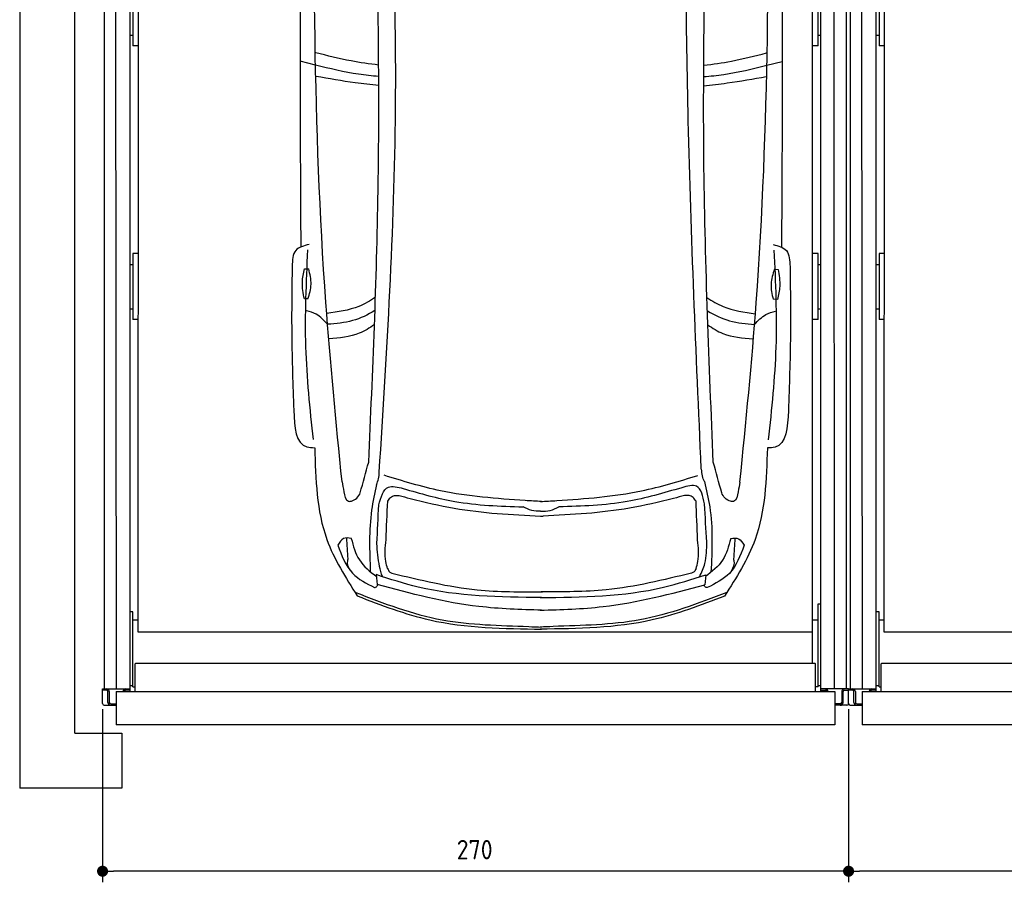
# Model space of a CAD drawing. Header units: millimetres. Extents: x 0 to 8982, y -929 to 5900.
# Tile 1 of 11: x 0 to 3563, y -340 to 2780. Entities that reach past the tile are written whole.
import ezdxf

# ---------------------------------------------------------------- set-up
doc = ezdxf.new("R2010")
doc.units = ezdxf.units.MM
doc.layers.add('4', color=3, linetype='Continuous')
for name, color, linetype, lineweight in [('car', 10, 'Continuous', 25), ('Gebäude', 7, 'Continuous', 25), ('Plattform', 7, 'Continuous', 25)]:
    doc.layers.add(name, color=color, linetype=linetype, lineweight=lineweight)
doc.styles.get("Standard").update_dxf_attribs({"font": 'ISOCP.SHX'})
doc.dimstyles.new('GEN-ISO', dxfattribs={"dimscale": 20, "dimtxt": 3.5, "dimasz": 2, "dimexe": 2, "dimexo": 1, "dimgap": 1.5, "dimtad": 1, "dimdec": 1, "dimlfac": 0.1, "dimdsep": 46, "dimtxsty": 'STANDARD', "dimblk": 'PUNKT', "dimcen": 2, "dimclrd": 256, "dimclre": 256, "dimclrt": 2, "dimadec": 0, "dimazin": 0, "dimtp": 0.1, "dimtm": 0.1, "dimtfac": 0.71, "dimtdec": 1, "dimtmove": 2, "dimatfit": 3, "dimldrblk": 'PUNKT', "dimfxl": 2, "dimtolj": 1, "dimarcsym": 0})

# ---------------------------------------------------------------- blocks, each defined once
blk = doc.blocks.new('Gebäude_GL550_LP250')
at = {"layer": 'Gebäude'}
for p, q in [((-3100, 5900), (-3100, 200)), ((-2900, 200), (-2900, 5700)), ((-3100, 200), (-3100, 0)), ((-2900, 200), (-2730, 200)), ((-2730, 200), (-2730, 0)), ((-2730, 0), (-3100, 0))]:
    blk.add_line(p, q, dxfattribs=at)
blk = doc.blocks.new('6300_LP250_GL550')
at = {"layer": 'Plattform'}
for p, q in [((3006.9, 360.1), (3006.9, 5610.1)), ((3049.9, 360.1), (3044.9, 5610.1)), ((5600, 350.1), (5600, 5610.1)), ((5648.5, 360.2), (5647.9, 5610.1)), ((5691.5, 5610.1), (5691.5, 360.1)), ((3099.6, 350.1), (3100, 5590.1)), ((3129, 564.5), (3131, 5463.9)), ((5569, 452.1), (5569, 5463.2)), ((3110, 2924), (3110, 2685.6)), ((5590, 2685.6), (5590, 2924)), ((3100, 2724.2), (3110, 2724.2)), ((5590, 2724.2), (5600, 2724.2)), ((3129.9, 2685.6), (3110, 2685.6)), ((5590, 2685.6), (5569, 2685.6)), ((3110, 1934), (3110, 1695.7)), ((3129.5, 1934), (3110, 1934)), ((5590, 1934), (5569, 1934)), ((5590, 1695.7), (5590, 1934)), ((3100, 1895), (3110, 1895)), ((5590, 1895), (5600, 1895)), ((3100, 1734.2), (3110, 1734.2)), ((5590, 1734.2), (5600, 1734.2)), ((3129.4, 1695.7), (3110, 1695.7)), ((5590, 1695.7), (5569, 1695.7)), ((5590, 666.8), (5590, 667.2)), ((5590, 667.2), (5590, 667.2)), ((5590, 667.2), (5600, 667.2)), ((5590, 666.7), (5590, 666.8)), ((5590, 666.7), (5590, 666.7)), ((5590, 666.3), (5590, 666.7)), ((5590, 366.9), (5590, 666.3)), ((3110, 638.4), (3100, 638.4)), ((3110, 481.6), (3110, 638.4)), ((3129, 608), (3110, 608)), ((5590, 608), (5569, 608)), ((5569, 564.5), (3129, 564.5)), ((3110, 366.9), (3110, 481.6)), ((3118.3, 350.1), (3118, 450.2)), ((3120, 452.1), (5578, 452.1)), ((5580, 350.1), (5580, 450.2)), ((2999.9, 306.1), (2999.9, 360.1)), ((2999.9, 360.1), (3099.4, 360.1)), ((3100, 371.9), (3110, 371.9)), ((3110, 366.9), (3118, 366.9)), ((5590, 366.9), (5580, 366.9)), ((5590, 371.9), (5600, 371.9)), ((5700, 360.1), (5600, 360.1)), ((5700, 306.1), (5700, 360.1)), ((3014.4, 355.1), (2999.9, 355.1)), ((3019.4, 310.1), (3019.4, 350.1)), ((3024.4, 350.1), (3024.4, 310.1)), ((3099.6, 355.1), (3084.4, 355.1)), ((5600, 355.1), (5615, 355.1)), ((5675, 350.1), (5675, 310.1)), ((5680, 310.1), (5680, 350.1)), ((5684.7, 355.1), (5700, 355.1)), ((3005.9, 300.1), (3049.4, 300.1)), ((3029.4, 305.1), (3049.4, 305.1)), ((5670, 305.1), (5650, 305.1)), ((5694, 300.1), (5650, 300.1))]:
    blk.add_line(p, q, dxfattribs=at)
at = {"layer": 'Plattform', "color": 200}
for p, q in [((3049.4, 350.1), (5650, 350.1)), ((3049.4, 350.1), (3049.4, 230.1)), ((5650, 350.1), (5650, 230.1)), ((5650, 230.1), (3049.4, 230.1))]:
    blk.add_line(p, q, dxfattribs=at)
at = {"layer": 'Plattform'}
for centre, radius, start, end in [((3014.4, 350.1), 10, 30, 87.3415), ((3084.4, 350.1), 10, 93.6319, 180), ((5615, 350.1), 10, 0, 86.3681), ((5685, 350.1), 10, 93.6319, 150), ((3014.4, 350.1), 5, 0, 90), ((3014.4, 350.1), 10, 0, 29.9264), ((3084.4, 350.1), 5, 90, 180), ((5615, 350.1), 5, 0, 90), ((5685, 350.1), 10, 150.0736, 180), ((5685, 350.1), 5, 93.4991, 180), ((3005.9, 306.1), 6, 180, 270), ((3029.4, 310.1), 10, 180, 270), ((3029.4, 310.1), 5, 180, 270), ((5670, 310.1), 5, 270, 0), ((5670, 310.1), 10, 270, 0), ((5694, 306.1), 6, 270, 0)]:
    blk.add_arc(centre, radius, start, end, dxfattribs=at)
at = {"layer": 'Plattform', "extrusion": (0, 0, -1)}
blk.add_ellipse((3120, 450.2), major_axis=(-2, 0), ratio=0.948324, start_param=0, end_param=1.570796, dxfattribs=at)
at = {"layer": 'Plattform'}
blk.add_ellipse((5578, 450.2), major_axis=(2, 0), ratio=0.948324, start_param=0, end_param=1.570796, dxfattribs=at)
blk = doc.blocks.new('Car LP')
at = {"layer": 'car'}
for p, q in [((-815.9, 2040.3), (-871.6, 2054.3)), ((817.6, 2039.6), (873.4, 2053.6)), ((-596, 197.1), (-592.9, 161.4)), ((596.2, 196.6), (593, 160.9))]:
    blk.add_line(p, q, dxfattribs=at)
for points in [[(-855.6, 1302.8), (-840.6, 1302.8)], [(845.3, 1301.6), (858.2, 1301.3)], [(-843.2, 1194.2), (-856.2, 1194.2)], [(855.6, 1192.8), (840.6, 1193.1)]]:
    blk.add_lwpolyline(points, dxfattribs=at)
for points, knots in [([(-868.7, 3077.8), (-870.5, 2733.1), (-872.8, 2165.5), (-870.5, 1597.9), (-869.3, 1382.1)], [30.231792, 30.231792, 30.231792, 30.231792, 135.773846, 200.510428, 200.510428, 200.510428, 200.510428]), ([(-719.9, 532.3), (-741.2, 748.6), (-825.2, 1600.7), (-822.7, 2457.7), (-820.9, 3097.1)], [0, 0, 0, 0, 651.760698, 2567.87656, 2567.87656, 2567.87656, 2567.87656]), ([(720.3, 531.7), (741.8, 748), (826.6, 1600), (824.8, 2457), (823.5, 3096.4)], [0, 0, 0, 0, 651.760698, 2567.87656, 2567.87656, 2567.87656, 2567.87656]), ([(871.3, 3077.8), (872.8, 2728.1), (874.7, 2162.6), (871.9, 1597.2), (870.5, 1381.4)], [30.867502, 30.867502, 30.867502, 30.867502, 135.773846, 200.510428, 200.510428, 200.510428, 200.510428]), ([(-585.2, 568.2), (-557.6, 1005.1), (-509.4, 1766.4), (-533.7, 2528.7), (-544.1, 2853.5)], [0, 0, 0, 0, 1312.347302, 2286.809863, 2286.809863, 2286.809863, 2286.809863]), ([(580.3, 580), (561.7, 999.6), (527.8, 1763.9), (523.2, 2529), (521.2, 2874)], [0, 0, 0, 0, 1259.941445, 2295.01496, 2295.01496, 2295.01496, 2295.01496]), ([(-623.3, 604.1), (-608.8, 931.3), (-576.3, 1668.4), (-591.1, 2406.1), (-599.3, 2816.2)], [0, 0, 0, 0, 982.4164, 2212.74132, 2212.74132, 2212.74132, 2212.74132]), ([(623.8, 603.6), (609, 958.6), (578.3, 1695.7), (593.7, 2433.3), (601.7, 2815.7)], [0, 0, 0, 0, 1065.64856, 2212.719541, 2212.719541, 2212.719541, 2212.719541]), ([(-587.6, 2040.3), (-620.9, 2044.2), (-698.2, 2054.8), (-773.8, 2074.4), (-814.7, 2084.4)], [6.432991, 6.432991, 6.432991, 6.432991, 16.542425, 29.830107, 29.830107, 29.830107, 29.830107]), ([(589.6, 2039.9), (622.8, 2043.7), (700, 2054.2), (775.5, 2073.7), (816.5, 2084.2)], [6.454001, 6.454001, 6.454001, 6.454001, 16.542425, 29.830107, 29.830107, 29.830107, 29.830107]), ([(-587.2, 1998.9), (-611.5, 2000.9), (-688.6, 2008.7), (-764.1, 2027.5), (-815.9, 2040.3)], [6.556459, 6.556459, 6.556459, 6.556459, 13.869915, 29.827446, 29.827446, 29.827446, 29.827446]), ([(589.1, 1998.4), (613.4, 2000.4), (690.4, 2008.2), (765.8, 2026.8), (817.6, 2039.6)], [6.580352, 6.580352, 6.580352, 6.580352, 13.869915, 29.827446, 29.827446, 29.827446, 29.827446]), ([(-587.2, 1966.1), (-615.6, 1969), (-691.9, 1977.6), (-767.6, 1991.2), (-813.3, 1999.5)], [6.632744, 6.632744, 6.632744, 6.632744, 15.228907, 29.682847, 29.682847, 29.682847, 29.682847]), ([(589.1, 1965.6), (617.4, 1968.5), (693.7, 1977), (769.3, 1990.6), (814.9, 1998.8)], [6.659247, 6.659247, 6.659247, 6.659247, 15.228907, 29.682847, 29.682847, 29.682847, 29.682847]), ([(-838.9, 1391.7), (-857.8, 1386.8), (-898, 1376.3), (-899.6, 1334.2), (-900.4, 1312)], [0, 0, 0, 0, 52.977364, 112.315044, 112.315044, 112.315044, 112.315044]), ([(840.1, 1391), (859, 1386), (899.2, 1375.5), (900.7, 1333.5), (901.5, 1311.2)], [0, 0, 0, 0, 52.977364, 112.315044, 112.315044, 112.315044, 112.315044]), ([(-823.5, 685.4), (-835.3, 797.1), (-859.3, 1025.4), (-848.8, 1254.7), (-843.5, 1371.7)], [0, 0, 0, 0, 336.634843, 687.508242, 687.508242, 687.508242, 687.508242]), ([(824.1, 684.7), (835.9, 796.4), (860.1, 1024.7), (849.9, 1254), (844.6, 1371)], [0, 0, 0, 0, 336.634843, 687.508242, 687.508242, 687.508242, 687.508242]), ([(-900.4, 1312), (-901.6, 1229.3), (-903.9, 1055.8), (-898, 882.3), (-894.9, 791.5)], [0, 0, 0, 0, 248.055751, 520.563277, 520.563277, 520.563277, 520.563277]), ([(-856.2, 1194.2), (-860.2, 1214.7), (-867.4, 1251), (-859.2, 1287), (-855.6, 1302.8)], [0, 0, 0, 0, 61.702274, 109.62737, 109.62737, 109.62737, 109.62737]), ([(-843.2, 1194.2), (-837.8, 1211.9), (-826.8, 1247.8), (-835.9, 1284.2), (-840.6, 1302.8)], [0, 0, 0, 0, 54.314538, 110.447745, 110.447745, 110.447745, 110.447745]), ([(845.3, 1301.6), (839.5, 1284), (827.8, 1248.3), (836.3, 1211.7), (840.6, 1193.1)], [0, 0, 0, 0, 54.314538, 110.447745, 110.447745, 110.447745, 110.447745]), ([(858.2, 1301.3), (861.8, 1280.8), (868.3, 1244.3), (859.4, 1208.5), (855.6, 1192.8)], [0, 0, 0, 0, 61.702274, 109.62737, 109.62737, 109.62737, 109.62737]), ([(901.5, 1311.2), (902.6, 1228.6), (904.8, 1055), (898.8, 881.6), (895.6, 790.8)], [0, 0, 0, 0, 248.055751, 520.563277, 520.563277, 520.563277, 520.563277]), ([(-599, 1200.5), (-618, 1187.5), (-671.8, 1156.1), (-735.1, 1147.2), (-774.8, 1141.6)], [7.448929, 7.448929, 7.448929, 7.448929, 14.333449, 26.290813, 26.290813, 26.290813, 26.290813]), ([(600.9, 1199.5), (619.6, 1186.6), (673.1, 1155.4), (736.1, 1146.6), (775.8, 1141)], [7.547649, 7.547649, 7.547649, 7.547649, 14.333449, 26.290813, 26.290813, 26.290813, 26.290813]), ([(-772.3, 1102.7), (-784.9, 1116.5), (-806.1, 1139.6), (-836, 1148), (-848, 1151.3)], [0, 0, 0, 0, 54.765289, 91.527008, 91.527008, 91.527008, 91.527008]), ([(-600.7, 1152.2), (-626.7, 1137), (-680.7, 1110.6), (-741.6, 1105.3), (-772.3, 1102.7)], [6.483065, 6.483065, 6.483065, 6.483065, 15.438065, 24.585476, 24.585476, 24.585476, 24.585476]), ([(602.5, 1151.2), (628.2, 1136.2), (682, 1110), (742.5, 1104.7), (773.2, 1102)], [6.572602, 6.572602, 6.572602, 6.572602, 15.438065, 24.585476, 24.585476, 24.585476, 24.585476]), ([(773.2, 1102), (785.9, 1115.8), (807.1, 1139), (837, 1147.3), (849, 1150.6)], [0, 0, 0, 0, 54.765289, 91.613946, 91.613946, 91.613946, 91.613946]), ([(-602.5, 1102.2), (-619.9, 1089.2), (-669.4, 1058.5), (-729.8, 1053.3), (-766.6, 1050.2)], [6.800586, 6.800586, 6.800586, 6.800586, 13.265249, 24.502716, 24.502716, 24.502716, 24.502716]), ([(604.2, 1101.1), (621.3, 1088.3), (670.6, 1057.9), (730.7, 1052.7), (767.5, 1049.5)], [6.892544, 6.892544, 6.892544, 6.892544, 13.265249, 24.502716, 24.502716, 24.502716, 24.502716]), ([(-894.9, 791.5), (-891.8, 730.8), (-888, 657.9), (-828.7, 656.6), (-818.8, 656.4)], [0, 0, 0, 0, 140.850131, 169.235796, 169.235796, 169.235796, 169.235796]), ([(895.6, 790.8), (892.4, 730.1), (888.6, 657.1), (829.3, 655.9), (819.4, 655.7)], [0, 0, 0, 0, 140.850131, 169.235796, 169.235796, 169.235796, 169.235796]), ([(-818.8, 656.4), (-815.4, 542.2), (-809.7, 348.7), (-706.8, 186.6), (-664.6, 120.2)], [0, 0, 0, 0, 334.52993, 566.921104, 566.921104, 566.921104, 566.921104]), ([(819.4, 655.7), (815.9, 541.5), (810, 348), (707, 186), (664.7, 119.6)], [0, 0, 0, 0, 334.52993, 566.921104, 566.921104, 566.921104, 566.921104]), ([(591.6, 533.8), (588.7, 540.5), (582.5, 554.8), (581.9, 570.4), (581.6, 578.7)], [0, 0, 0, 0, 21.711608, 46.374134, 46.374134, 46.374134, 46.374134]), ([(-595.3, 523.3), (-592.3, 530), (-586.1, 544.3), (-585.5, 559.9), (-585.2, 568.2)], [0, 0, 0, 0, 21.711608, 46.374134, 46.374134, 46.374134, 46.374134]), ([(-56.9, 464.9), (-159.9, 472.2), (-333.7, 484.6), (-499.9, 535.7), (-567.7, 556.5)], [0, 0, 0, 0, 308.408492, 520.414911, 520.414911, 520.414911, 520.414911]), ([(57.3, 464.9), (160.3, 472.1), (334.1, 484.3), (500.4, 535.2), (568.2, 556)], [0, 0, 0, 0, 308.408492, 520.414911, 520.414911, 520.414911, 520.414911]), ([(-719.9, 532.3), (-717.6, 521.4), (-712.8, 499), (-708.2, 464.2), (-694.3, 462.4), (-693.2, 462.3)], [0, 0, 0, 0, 35.919302, 74.031557, 77.204576, 77.204576, 77.204576, 77.204576]), ([(-595.3, 523.3), (-601.9, 492.5), (-624.4, 389), (-620.4, 282.8), (-617.6, 208.2)], [0, 0, 0, 0, 94.366193, 316.782017, 316.782017, 316.782017, 316.782017]), ([(-587.2, 449.2), (-579.2, 477.5), (-565.2, 526.7), (-518.3, 514), (-498.3, 508.6)], [0, 0, 0, 0, 73.352898, 127.44191, 127.44191, 127.44191, 127.44191]), ([(-498.3, 508.6), (-436.6, 490.8), (-295.1, 450), (-147.7, 444.9), (-64.5, 442)], [0, 0, 0, 0, 191.952394, 440.378972, 440.378972, 440.378972, 440.378972]), ([(509.6, 511.7), (444.3, 492.5), (299.3, 449.9), (148, 444.8), (64.9, 442)], [0, 0, 0, 0, 203.31675, 451.743327, 451.743327, 451.743327, 451.743327]), ([(592.1, 453), (586.4, 480.8), (576.3, 530.3), (529.8, 517.3), (509.6, 511.7)], [0, 0, 0, 0, 69.918957, 124.007969, 124.007969, 124.007969, 124.007969]), ([(591.6, 533.8), (598.8, 503.6), (624.3, 396.3), (619.1, 285.5), (615.4, 205.8)], [0, 0, 0, 0, 92.753902, 330.076226, 330.076226, 330.076226, 330.076226]), ([(720.3, 531.7), (718, 520.8), (713.2, 498.4), (708.6, 463.6), (694.7, 461.8), (693.6, 461.7)], [0, 0, 0, 0, 35.919302, 74.031557, 77.204576, 77.204576, 77.204576, 77.204576]), ([(-693.2, 462.3), (-690.8, 462.5), (-673.7, 464.1), (-658.1, 479.5), (-654.1, 493.6)], [0, 0, 0, 0, 7.400463, 51.385285, 51.385285, 51.385285, 51.385285]), ([(-554.7, 463.2), (-551.4, 467.9), (-534, 492.8), (-500.6, 481.4), (-473.6, 472.1)], [0, 0, 0, 0, 16.670151, 87.364183, 87.364183, 87.364183, 87.364183]), ([(-473.6, 472.1), (-420.5, 459.4), (-265.4, 422.5), (-106, 414.1), (-1.1, 408.6)], [0, 0, 0, 0, 163.555825, 477.487186, 477.487186, 477.487186, 477.487186]), ([(480.1, 472.1), (426.9, 459.4), (271.9, 422.5), (112.4, 414.1), (7.6, 408.6)], [0, 0, 0, 0, 163.555825, 477.487186, 477.487186, 477.487186, 477.487186]), ([(561.2, 463.1), (557.8, 467.9), (540.5, 492.8), (507.1, 481.3), (480.1, 472.1)], [0, 0, 0, 0, 16.670151, 87.364183, 87.364183, 87.364183, 87.364183]), ([(693.6, 461.7), (691.2, 461.9), (674.1, 463.5), (658.5, 479), (654.5, 493.1)], [0, 0, 0, 0, 7.400463, 51.385285, 51.385285, 51.385285, 51.385285]), ([(-1.8, 426.6), (-12.5, 426.8), (-34.5, 427.3), (-54.3, 437), (-64.5, 442)], [0, 0, 0, 0, 31.528731, 65.234557, 65.234557, 65.234557, 65.234557]), ([(-1.8, 426.6), (10.2, 426.6), (33.6, 426.7), (54.6, 437), (64.9, 442)], [0, 0, 0, 0, 35.520995, 69.226821, 69.226821, 69.226821, 69.226821]), ([(-1.1, 408.6), (0.3, 408.5), (3.2, 408.3), (6.1, 408.5), (7.6, 408.6)], [0, 0, 0, 0, 4.235461, 8.799002, 8.799002, 8.799002, 8.799002]), ([(-686.2, 328.4), (-696.6, 329.9), (-718.2, 332.8), (-729.2, 313.8), (-734.9, 304)], [0, 0, 0, 0, 28.797158, 59.6786, 59.6786, 59.6786, 59.6786]), ([(-686.5, 328.4), (-679.2, 300.8), (-664.4, 244.6), (-618.7, 208.7), (-595.4, 190.4)], [0, 0, 0, 0, 83.308532, 169.402132, 169.402132, 169.402132, 169.402132]), ([(-554.8, 219.2), (-557.3, 227.7), (-567, 261.3), (-563.4, 296.4), (-560.7, 322.7)], [0, 0, 0, 0, 26.522959, 104.304328, 104.304328, 104.304328, 104.304328]), ([(561.3, 219.2), (563.7, 227.7), (573.5, 261.2), (569.8, 296.4), (567.1, 322.6)], [0, 0, 0, 0, 26.522959, 104.304328, 104.304328, 104.304328, 104.304328]), ([(686.8, 327.8), (679.4, 300.2), (664.6, 244.1), (618.8, 208.2), (595.6, 189.9)], [0, 0, 0, 0, 83.308532, 169.402132, 169.402132, 169.402132, 169.402132]), ([(686.5, 327.8), (696.9, 329.3), (718.5, 332.2), (729.5, 313.2), (735.2, 303.4)], [0, 0, 0, 0, 28.797158, 59.6786, 59.6786, 59.6786, 59.6786]), ([(-735.2, 304), (-721.3, 266.5), (-695.9, 198), (-631.2, 165.5), (-602, 150.7)], [0, 0, 0, 0, 114.922722, 209.881319, 209.881319, 209.881319, 209.881319]), ([(-573.9, 189.9), (-577.5, 202.3), (-589, 241.4), (-591.7, 282.1), (-593.6, 310)], [0, 0, 0, 0, 38.448585, 121.967316, 121.967316, 121.967316, 121.967316]), ([(574.1, 189.5), (581.5, 205.2), (599.9, 244.7), (600.1, 288.5), (600.2, 314.9)], [0, 0, 0, 0, 51.645202, 129.398542, 129.398542, 129.398542, 129.398542]), ([(735.4, 303.4), (721.5, 265.9), (696.1, 197.4), (631.4, 164.9), (602.1, 150.2)], [0, 0, 0, 0, 114.922722, 209.881319, 209.881319, 209.881319, 209.881319]), ([(-690.4, 212.3), (-696.5, 224.2), (-703.6, 238.1), (-697.9, 251.8), (-697.9, 253.9)], [0, 0, 0, 0, 36.727695, 42.814175, 42.814175, 42.814175, 42.814175]), ([(690.6, 211.7), (696.7, 223.6), (703.8, 237.5), (698.1, 251.2), (698.2, 253.3)], [0, 0, 0, 0, 36.727695, 42.814175, 42.814175, 42.814175, 42.814175]), ([(-554.8, 219.2), (-553.1, 215), (-550, 207.4), (-542.6, 204.2), (-539.4, 202.7)], [0, 0, 0, 0, 13.079204, 23.364484, 23.364484, 23.364484, 23.364484]), ([(561.3, 219.2), (559.5, 214.9), (556.3, 207.1), (548.5, 204), (545, 202.6)], [0, 0, 0, 0, 13.079204, 24.121319, 24.121319, 24.121319, 24.121319]), ([(2.5, 114.4), (-148.3, 116), (-352.6, 118.1), (-545.6, 180.7), (-596, 197.1)], [0, 0, 0, 0, 447.972098, 606.654283, 606.654283, 606.654283, 606.654283]), ([(-539.4, 202.7), (-437.1, 177.9), (-258, 134.4), (-73.9, 134.7), (5.1, 134.9)], [0, 0, 0, 0, 314.141742, 550.389065, 550.389065, 550.389065, 550.389065]), ([(-2.4, 114.4), (148.4, 115.8), (352.7, 117.8), (545.7, 180.3), (596.2, 196.6)], [0, 0, 0, 0, 447.972098, 606.654283, 606.654283, 606.654283, 606.654283]), ([(545, 202.6), (442.7, 177.8), (263.6, 134.3), (79.5, 134.7), (0.5, 134.8)], [0, 0, 0, 0, 314.141742, 550.389065, 550.389065, 550.389065, 550.389065]), ([(-602, 150.7), (-600.7, 150.9), (-595.2, 151.5), (-592.1, 156.6), (-589.8, 160.5)], [0, 0, 0, 0, 3.821179, 16.246783, 16.246783, 16.246783, 16.246783]), ([(2.5, 68.4), (-73.6, 70.8), (-275.5, 77.1), (-471.2, 128.2), (-592.9, 161.4)], [0, 0, 0, 0, 22.79473, 60.440533, 60.440533, 60.440533, 60.440533]), ([(-2.5, 68.4), (73.7, 70.7), (275.6, 76.9), (471.3, 127.8), (593, 160.9)], [0, 0, 0, 0, 22.79473, 60.440533, 60.440533, 60.440533, 60.440533]), ([(602.1, 150.2), (600.8, 150.4), (595.3, 151), (592.2, 156.1), (589.9, 160)], [0, 0, 0, 0, 3.821179, 16.246783, 16.246783, 16.246783, 16.246783]), ([(-673.1, 133.6), (-569.3, 93.6), (-366.8, 15.6), (-133.1, 13.9), (-13, 8), (2.6, 7.2)], [0, 0, 0, 0, 331.171464, 645.410319, 692.125526, 692.125526, 692.125526, 692.125526]), ([(-664.6, 120.2), (-578, 87), (-364.1, 5), (-134.2, 1.9), (2.6, 0)], [0, 0, 0, 0, 276.566847, 682.500863, 682.500863, 682.500863, 682.500863]), ([(664.7, 119.6), (578, 86.5), (364.1, 4.7), (134.2, 1.7), (-2.6, 0)], [0, 0, 0, 0, 276.566847, 682.500863, 682.500863, 682.500863, 682.500863]), ([(673.2, 133.1), (569.3, 93.1), (366.8, 15.3), (133.1, 13.8), (13, 8), (-2.5, 7.2)], [0, 0, 0, 0, 331.171464, 645.410319, 692.125526, 692.125526, 692.125526, 692.125526])]:
    blk.add_open_spline(points, degree=3, knots=knots, dxfattribs=at)
for points in [[(-654.1, 493.6), (-643.8, 530.4), (-633.6, 567.3), (-623.3, 604.1)], [(654.5, 493.1), (644.3, 529.9), (634, 566.7), (623.8, 603.6)], [(2.5, 461.5), (-17.3, 462.7), (-37.1, 463.8), (-56.9, 464.9)], [(-2.1, 461.5), (17.7, 462.6), (37.5, 463.8), (57.3, 464.9)], [(-593.6, 310), (-591.5, 356.4), (-589.3, 402.8), (-587.2, 449.2)], [(-560.7, 322.7), (-558.7, 369.5), (-556.7, 416.3), (-554.7, 463.2)], [(567.1, 322.6), (565.1, 369.5), (563.1, 416.3), (561.2, 463.1)], [(600.2, 314.9), (597.5, 360.9), (594.8, 406.9), (592.1, 453)], [(-697.9, 253.9), (-699.6, 279.2), (-701.2, 304.6), (-702.9, 329.9)], [(698.2, 253.3), (699.8, 278.6), (701.5, 304), (703.1, 329.3)]]:
    blk.add_open_spline(points, degree=3, dxfattribs=at)
blk = doc.blocks.new('PUNKT')
at = {"layer": '4', "color": 0, "linetype": 'ByBlock'}
blk.add_line((-0.5, 0), (-1, 0), dxfattribs=at)
at = {"layer": '4', "color": 0, "linetype": 'ByBlock', "const_width": 0.5}
blk.add_lwpolyline([(-0.25, 0, 1), (0.25, 0, 1)], format="xyb", close=True, dxfattribs=at)
blk = doc.blocks.new('*D39')
at = {"layer": '4', "lineweight": -2, "transparency": 16777216}
for p, q in [((2999.9, 286.1), (2999.9, -340)), ((5700, 286.1), (5700, -340)), ((5660, -300), (3039.9, -300))]:
    blk.add_line(p, q, dxfattribs=at)
at = {"layer": 'Defpoints', "color": 0, "transparency": 16777216}
for p in [(2999.9, 306.1), (5700, 306.1), (2999.9, -300)]:
    blk.add_point(p, dxfattribs=at)
at = {"layer": '4', "lineweight": -2, "transparency": 16777216, "xscale": 40, "yscale": 40, "zscale": 40, "rotation": 180}
blk.add_blockref('PUNKT', (2999.9, -300), dxfattribs=at)
at = {"layer": '4', "lineweight": -2, "transparency": 16777216, "xscale": 40, "yscale": 40, "zscale": 40}
blk.add_blockref('PUNKT', (5700, -300), dxfattribs=at)
at = {"layer": '4', "color": 2, "transparency": 16777216, "insert": (4350.7, -218.8), "char_height": 70, "attachment_point": 5}
blk.add_mtext('270', dxfattribs=at)
blk = doc.blocks.new('*D40')
at = {"layer": '4', "lineweight": -2, "transparency": 16777216}
for p, q in [((299.9, 286.1), (299.9, -340)), ((2999.9, 286.1), (2999.9, -340)), ((2959.9, -300), (339.9, -300))]:
    blk.add_line(p, q, dxfattribs=at)
at = {"layer": 'Defpoints', "color": 0, "transparency": 16777216}
for p in [(299.9, 306.1), (2999.9, 306.1), (299.9, -300)]:
    blk.add_point(p, dxfattribs=at)
at = {"layer": '4', "lineweight": -2, "transparency": 16777216, "xscale": 40, "yscale": 40, "zscale": 40, "rotation": 180}
blk.add_blockref('PUNKT', (299.9, -300), dxfattribs=at)
at = {"layer": '4', "lineweight": -2, "transparency": 16777216, "xscale": 40, "yscale": 40, "zscale": 40}
blk.add_blockref('PUNKT', (2999.9, -300), dxfattribs=at)
at = {"layer": '4', "color": 2, "transparency": 16777216, "insert": (1646.6, -221.9), "char_height": 70, "attachment_point": 5}
blk.add_mtext('270', dxfattribs=at)

msp = doc.modelspace()

# ---------------------------------------------------------------- block references
for name, p in [('Gebäude_GL550_LP250', (3100, 0)), ('6300_LP250_GL550', (-2700.03, 0.01)), ('6300_LP250_GL550', (0, 0))]:
    msp.add_blockref(name, p)
at = {"layer": 'car'}
msp.add_blockref('Car LP', (1886.47, 575.62), dxfattribs=at)

# ---------------------------------------------------------------- dimensions: what is measured, and where the dimension line sits
at = {"layer": '4'}
for base, p1, p2, picture, middle in [((299.91, -300), (2999.94, 306.12), (299.91, 306.13), '*D40', (1646.56, -221.9)), ((2999.94, -300), (5699.97, 306.11), (2999.94, 306.12), '*D39', (4350.68, -218.82))]:
    dim = msp.add_linear_dim(base=base, p1=p1, p2=p2, dimstyle='GEN-ISO', override={"dimtdec": 3, "dimtolj": 0}, dxfattribs=at)
    dim.commit()
    dim.dimension.update_dxf_attribs({"geometry": picture, "text_midpoint": middle, "dimtype": 160})

doc.saveas('drawing.dxf')
